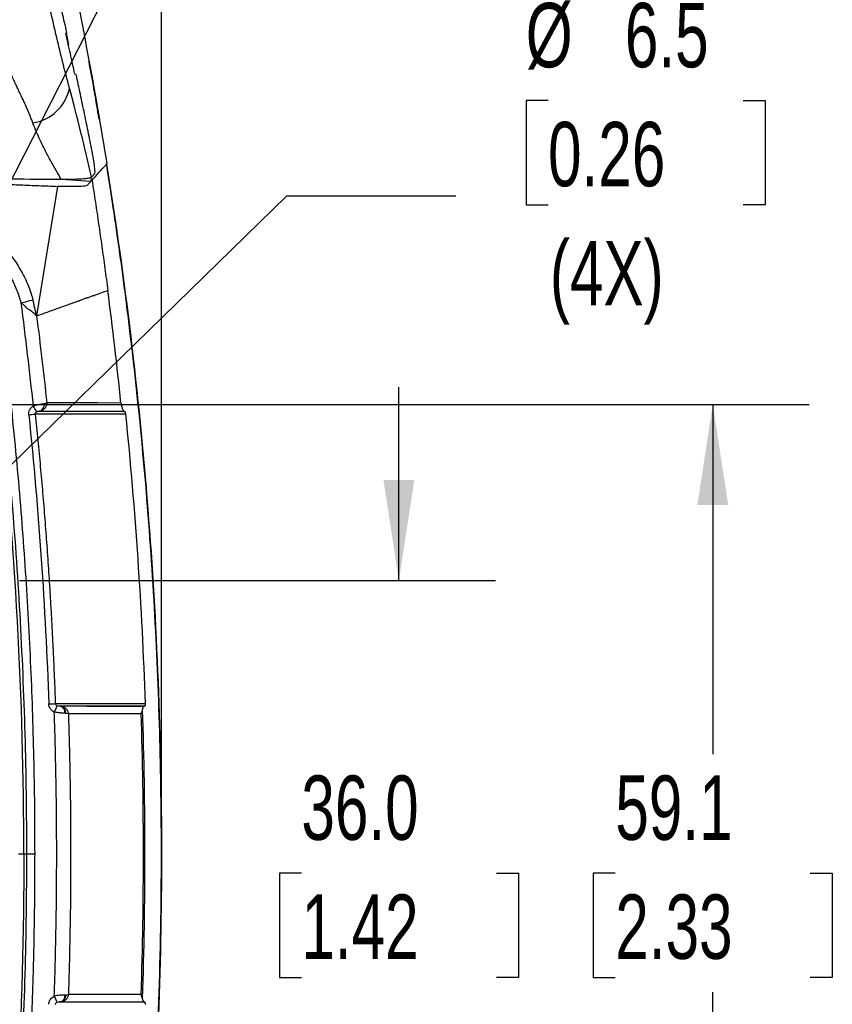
# Model space of a CAD drawing. Header units: millimetres. Extents: x 13 to 546, y 13 to 419.
# Tile 13 of 21: x 351 to 405, y 205 to 270. Entities that reach past the tile are written whole.
import ezdxf

# ---------------------------------------------------------------- set-up
doc = ezdxf.new("R2010")
doc.units = ezdxf.units.MM
doc.header["$LTSCALE"] = 2
doc.layers.add('DIMENSIONS', color=140, linetype='Continuous', lineweight=25)
doc.styles.add('SLDTEXTSTYLE0', font='TXT', dxfattribs={"width": 0.7})
doc.dimstyles.new('SLDDIMSTYLE0', dxfattribs={"dimtxt": 4.316016, "dimasz": 6.604, "dimexe": 0, "dimexo": 0.0625, "dimgap": 1.079004, "dimtad": 0, "dimtih": 1, "dimtoh": 1, "dimrnd": 1e-09, "dimzin": 12, "dimdsep": 46, "dimtxsty": 'SLDTEXTSTYLE0', "dimsah": 1, "dimcen": 0.09, "dimadec": 0, "dimazin": 3, "dimtfac": 1, "dimtofl": 0, "dimtmove": 0, "dimatfit": 3, "dimfxl": 0, "dimfrac": 2, "dimtolj": 1, "dimtzin": 12, "dimarcsym": 0})
doc.dimstyles.new('SLDDIMSTYLE2', dxfattribs={"dimtxt": 4.316016, "dimasz": 6.604, "dimexe": 0, "dimexo": 0.0625, "dimgap": 1.079004, "dimtad": 0, "dimtih": 1, "dimtoh": 1, "dimrnd": 1e-09, "dimzin": 4, "dimdsep": 46, "dimtxsty": 'SLDTEXTSTYLE0', "dimsah": 1, "dimcen": 0.09, "dimadec": 0, "dimazin": 1, "dimtfac": 1, "dimtmove": 0, "dimatfit": 0, "dimfxl": 0, "dimfrac": 2, "dimtolj": 1, "dimtzin": 12, "dimarcsym": 0})
doc.dimstyles.new('SLDDIMSTYLE3', dxfattribs={"dimtxt": 4.316016, "dimasz": 6.604, "dimexe": 0, "dimexo": 0.0625, "dimgap": 1.079004, "dimtad": 0, "dimtih": 1, "dimtoh": 1, "dimrnd": 1e-09, "dimzin": 12, "dimdsep": 46, "dimtxsty": 'SLDTEXTSTYLE0', "dimsah": 1, "dimcen": 0, "dimadec": 0, "dimazin": 3, "dimtfac": 1, "dimtofl": 0, "dimtmove": 0, "dimatfit": 3, "dimfxl": 0, "dimfrac": 2, "dimtolj": 1, "dimtzin": 12, "dimarcsym": 0})
doc.dimstyles.new('SLDDIMSTYLE4', dxfattribs={"dimtxt": 0.18, "dimasz": 6.604, "dimexe": 0, "dimexo": 0.0625, "dimgap": 0, "dimtad": 0, "dimtih": 1, "dimtoh": 1, "dimdec": 0, "dimrnd": 1e-09, "dimzin": 0, "dimdsep": 46, "dimtxsty": 'Standard', "dimsah": 1, "dimcen": 0.09, "dimadec": 0, "dimazin": 0, "dimtfac": 6.604, "dimtdec": 0, "dimtofl": 0, "dimtmove": 0, "dimatfit": 3, "dimfxl": 0, "dimfrac": 2, "dimtolj": 1, "dimtzin": 0, "dimarcsym": 0})

# ---------------------------------------------------------------- blocks, each defined once
blk = doc.blocks.new('_D_2')
at = {"layer": 'DIMENSIONS'}
for p, q in [((306.819, 251.226), (306.819, 310.571)), ((342.819, 251.226), (342.819, 310.571)), ((306.819, 304.221), (294.119, 304.221)), ((319.22, 304.221), (317.77, 304.221)), ((317.77, 304.221), (317.77, 297.361)), ((332.045, 304.221), (333.494, 304.221)), ((333.494, 304.221), (333.494, 297.361)), ((342.819, 304.221), (355.519, 304.221)), ((317.77, 297.361), (319.22, 297.361)), ((333.494, 297.361), (332.045, 297.361))]:
    blk.add_line(p, q, dxfattribs=at)
for points in [[(306.819, 304.221), (300.215, 305.237), (300.215, 303.205)], [(342.819, 304.221), (349.423, 303.205), (349.423, 305.237)]]:
    blk.add_solid(points, dxfattribs=at)
at = {"layer": 'DIMENSIONS', "char_height": 4.2333, "attachment_point": 1, "style": 'SLDTEXTSTYLE0'}
for s, insert in [('36.0', (319.22, 310.644)), ('1.42', (319.22, 302.818))]:
    blk.add_mtext(s, dxfattribs=dict(at, insert=insert))
blk = doc.blocks.new('_D_3')
at = {"layer": 'DIMENSIONS'}
for p, q in [((348.419, 244.56), (403.118, 244.56)), ((396.768, 244.56), (396.768, 221.57)), ((390.356, 213.744), (388.906, 213.744)), ((388.906, 213.744), (388.906, 206.885)), ((403.181, 213.744), (404.63, 213.744)), ((404.63, 213.744), (404.63, 206.885)), ((388.906, 206.885), (390.356, 206.885)), ((404.63, 206.885), (403.181, 206.885)), ((396.768, 185.434), (396.768, 205.918)), ((348.419, 185.434), (403.118, 185.434))]:
    blk.add_line(p, q, dxfattribs=at)
for points in [[(396.768, 244.56), (395.752, 237.956), (397.784, 237.956)], [(396.768, 185.434), (397.784, 192.038), (395.752, 192.038)]]:
    blk.add_solid(points, dxfattribs=at)
at = {"layer": 'DIMENSIONS', "char_height": 4.2333, "attachment_point": 1, "style": 'SLDTEXTSTYLE0'}
for s, insert in [('59.1', (390.356, 220.167)), ('2.33', (390.356, 212.342))]:
    blk.add_mtext(s, dxfattribs=dict(at, insert=insert))
blk = doc.blocks.new('_D_6')
at = {"layer": 'DIMENSIONS'}
for p, q in [((289.133, 217.538), (289.133, 328.616)), ((360.504, 217.538), (360.504, 328.616)), ((289.133, 322.266), (313.371, 322.266)), ((319.22, 322.266), (317.77, 322.266)), ((317.77, 322.266), (317.77, 315.406)), ((332.045, 322.266), (333.495, 322.266)), ((333.495, 322.266), (333.495, 315.406)), ((360.504, 322.266), (337.894, 322.266)), ((317.77, 315.406), (319.22, 315.406)), ((333.495, 315.406), (332.045, 315.406))]:
    blk.add_line(p, q, dxfattribs=at)
for points in [[(289.133, 322.266), (295.737, 321.25), (295.737, 323.282)], [(360.504, 322.266), (353.9, 323.282), (353.9, 321.25)]]:
    blk.add_solid(points, dxfattribs=at)
at = {"layer": 'DIMENSIONS', "char_height": 4.2333, "attachment_point": 1, "style": 'SLDTEXTSTYLE0'}
for s, insert in [('71.4', (319.22, 328.689)), ('2.81', (319.22, 320.863))]:
    blk.add_mtext(s, dxfattribs=dict(at, insert=insert))
blk = doc.blocks.new('_D_7')
at = {"layer": 'DIMENSIONS'}
for p, q in [((385.93, 264.547), (384.481, 264.547)), ((384.481, 264.547), (384.481, 257.688)), ((398.756, 264.547), (400.205, 264.547)), ((400.205, 264.547), (400.205, 257.688)), ((345.146, 235.266), (368.744, 258.279)), ((368.744, 258.279), (379.856, 258.279)), ((384.481, 257.688), (385.93, 257.688)), ((400.205, 257.688), (398.756, 257.688))]:
    blk.add_line(p, q, dxfattribs=at)
blk.add_solid([(345.146, 235.266), (350.583, 239.15), (349.164, 240.604)], dxfattribs=at)
at = {"layer": 'DIMENSIONS', "char_height": 4.2333, "attachment_point": 1, "style": 'SLDTEXTSTYLE0'}
for s, insert in [('%%c', (384.467, 270.97)), ('6.5', (390.984, 270.97)), ('0.26', (385.93, 263.145)), ('(4X)', (386.052, 255.319))]:
    blk.add_mtext(s, dxfattribs=dict(at, insert=insert))
blk = doc.blocks.new('_D_8')
at = {"layer": 'DIMENSIONS'}
for p, q in [((376.116, 232.997), (376.116, 245.697)), ((351.149, 232.997), (382.466, 232.997)), ((369.703, 213.744), (368.254, 213.744)), ((368.254, 213.744), (368.254, 206.885)), ((382.529, 213.744), (383.978, 213.744)), ((383.978, 213.744), (383.978, 206.885)), ((368.254, 206.885), (369.703, 206.885)), ((383.978, 206.885), (382.529, 206.885)), ((351.149, 196.997), (382.466, 196.997)), ((376.116, 196.997), (376.116, 184.297))]:
    blk.add_line(p, q, dxfattribs=at)
for points in [[(376.116, 232.997), (377.132, 239.601), (375.1, 239.601)], [(376.116, 196.997), (375.1, 190.393), (377.132, 190.393)]]:
    blk.add_solid(points, dxfattribs=at)
at = {"layer": 'DIMENSIONS', "char_height": 4.2333, "attachment_point": 1, "style": 'SLDTEXTSTYLE0'}
for s, insert in [('36.0', (369.703, 220.167)), ('1.42', (369.703, 212.342))]:
    blk.add_mtext(s, dxfattribs=dict(at, insert=insert))

msp = doc.modelspace()

# ---------------------------------------------------------------- linework, layer by layer
for p, q in [((354.204, 268.979), (354.271, 269.033)), ((354.22, 268.991), (354.377, 268.203)), ((354.888, 266.256), (354.801, 266.293)), ((356.834, 260.304), (356.902, 260.378)), ((356.912, 260.29), (356.897, 260.377)), ((355.899, 259.514), (356.109, 259.759)), ((355.843, 259.224), (353.619, 259.379)), ((355.929, 259.317), (355.844, 259.224)), ((353.648, 258.908), (352.286, 250.393)), ((355.813, 244.121), (357.368, 244.119)), ((357.834, 244.66), (356.279, 244.662)), ((357.368, 244.119), (358.054, 244.118)), ((358.134, 243.925), (357.201, 243.926)), ((355.372, 224.72), (353.843, 224.72)), ((357.147, 224.72), (355.372, 224.72)), ((355.586, 224.72), (357.133, 224.72)), ((356.944, 224.891), (358.492, 224.891)), ((357.133, 224.72), (358.68, 224.719)), ((358.695, 224.719), (357.147, 224.72)), ((358.492, 224.891), (359.423, 224.89)), ((358.68, 224.719), (359.372, 224.719)), ((359.368, 224.719), (358.695, 224.719)), ((359.372, 224.719), (359.368, 224.719)), ((357.674, 224.239), (359.143, 224.238)), ((351.619, 214.997), (351.447, 214.997)), ((353.843, 205.274), (353.818, 205.274)), ((353.843, 205.274), (355.372, 205.274)), ((353.948, 205.274), (355.356, 205.274)), ((357.674, 205.755), (354.373, 205.755)), ((355.356, 205.274), (357.133, 205.274)), ((355.372, 205.274), (357.147, 205.274)), ((357.133, 205.274), (358.68, 205.275)), ((357.147, 205.274), (358.695, 205.275)), ((359.143, 205.756), (357.674, 205.755)), ((358.68, 205.275), (359.372, 205.275)), ((358.695, 205.275), (359.368, 205.275)), ((359.372, 205.275), (359.368, 205.275))]:
    msp.add_line(p, q)
for centre, radius, start, end in [((351.607, 265.951), 2.902, 278.51936, 348.40507), ((72.298, 214.997), 287.073, 5.93081, 7.41813), ((319.295, 379.697), 132.365, 283.96987, 284.32353), ((339.035, 235.663), 15.712, 32.43238, 34.06548), ((352.355, 244.532), 0.429, 286.78423, 11.16002), ((335.444, 402.05), 159.007, 275.89263, 276.04637), ((336.764, 689.515), 464.925, 272.01202, 272.0646), ((341.314, 230.417), 13.576, 333.37389, 335.28103), ((353.741, 224.319), 0.408, 353.08887, 79.0889), ((353.78, 224.311), 0.413, 354.38946, 81.29582), ((341.314, 199.577), 13.576, 24.71897, 26.62611), ((353.741, 205.675), 0.408, 280.91163, 6.91102), ((353.78, 205.683), 0.413, 278.70418, 5.61054)]:
    msp.add_arc(centre, radius, start, end)
for points in [[(354.19, 274.878), (355.22, 270.068), (356.123, 265.235), (356.902, 260.378)], [(355.929, 259.317), (356.231, 259.645), (356.533, 259.974), (356.834, 260.304)], [(351.249, 251.247), (351.544, 248.989), (351.811, 246.728), (352.051, 244.464)], [(352.286, 250.393), (352.528, 248.485), (352.751, 246.575), (352.954, 244.663)], [(352.479, 244.121), (353.59, 244.122), (354.701, 244.122), (355.813, 244.121)], [(352.954, 244.663), (352.915, 244.644), (352.856, 244.621), (352.776, 244.615)], [(356.279, 244.662), (355.17, 244.663), (354.062, 244.664), (352.954, 244.663)], [(351.769, 243.883), (352.423, 237.565), (352.863, 231.224), (353.087, 224.876)], [(352.193, 243.928), (352.185, 243.99), (352.227, 244.054), (352.296, 244.089)], [(355.646, 243.928), (354.495, 243.93), (353.344, 243.929), (352.193, 243.928)], [(357.201, 243.926), (356.683, 243.927), (356.164, 243.928), (355.646, 243.928)], [(358.133, 243.925), (358.773, 237.605), (359.204, 231.253), (359.424, 224.89)], [(353.513, 224.891), (354.657, 224.892), (355.801, 224.892), (356.944, 224.891)], [(353.646, 224.74), (353.571, 224.768), (353.516, 224.828), (353.513, 224.891)], [(353.818, 224.72), (353.758, 224.72), (353.692, 224.723), (353.646, 224.74)], [(353.843, 224.72), (353.835, 224.72), (353.827, 224.72), (353.818, 224.72)], [(354.191, 224.271), (354.177, 224.271), (354.162, 224.27), (354.146, 224.27)], [(354.191, 224.271), (354.272, 224.272), (354.332, 224.255), (354.373, 224.239)], [(354.373, 224.239), (355.473, 224.24), (356.574, 224.24), (357.674, 224.239)], [(359.235, 224.474), (359.443, 218.159), (359.443, 211.835), (359.235, 205.52)], [(353.513, 205.103), (353.516, 205.167), (353.571, 205.226), (353.646, 205.254)], [(353.646, 205.254), (353.692, 205.271), (353.758, 205.274), (353.818, 205.274)], [(354.191, 205.723), (354.177, 205.724), (354.162, 205.724), (354.146, 205.724)]]:
    msp.add_open_spline(points, degree=3)
for points, knots in [([(354.271, 269.033), (354.173, 269.465), (353.975, 270.328), (353.671, 271.622), (353.362, 272.914), (353.151, 273.773), (353.045, 274.203)], [0, 0, 0, 0, 0.250132, 0.500172, 0.750126, 1, 1, 1, 1]), ([(354.449, 265.368), (354.139, 266.496), (353.844, 267.703), (353.41, 269.537), (353.27, 270.135), (352.995, 271.297), (352.87, 271.818), (352.68, 272.573)], [0, 0, 0, 0, 0.5, 0.5, 0.75, 0.75, 1, 1, 1, 1]), ([(352.037, 263.081), (352.004, 263.173), (351.937, 263.357), (351.827, 263.633), (351.708, 263.915), (351.581, 264.201), (351.447, 264.493), (351.308, 264.792), (351.162, 265.099), (351.013, 265.413), (350.86, 265.734), (350.705, 266.064), (350.547, 266.402), (350.302, 266.94), (349.948, 267.73), (349.599, 268.588), (349.343, 269.317), (349.175, 269.869), (349.017, 270.478), (348.933, 270.907), (348.89, 271.13)], [0, 0, 0, 0, 0.03729, 0.07527, 0.113931, 0.153259, 0.193238, 0.233851, 0.275071, 0.316869, 0.359218, 0.402091, 0.445466, 0.489324, 0.606445, 0.739214, 0.79685, 0.859468, 0.927135, 1, 1, 1, 1]), ([(354.801, 266.293), (354.703, 266.741), (354.507, 267.637), (354.305, 268.532), (354.204, 268.979)], [0, 0, 0, 0, 0.500071, 1, 1, 1, 1]), ([(356.389, 263.333), (356.198, 264.527), (355.997, 265.793), (355.745, 267.049), (355.731, 267.12)], [0, 0, 0, 0, 0.9437617, 1, 1, 1, 1]), ([(355.961, 261.069), (355.875, 261.503), (355.703, 262.368), (355.437, 263.666), (355.166, 264.962), (354.98, 265.824), (354.888, 266.256)], [0, 0, 0, 0, 0.250079, 0.500101, 0.750073, 1, 1, 1, 1]), ([(355.899, 259.514), (355.782, 260.019), (355.604, 260.778), (355.423, 261.533), (355.302, 262.034), (355.241, 262.283), (354.932, 263.542), (354.665, 264.582), (354.449, 265.368)], [0, 0, 0, 0, 0.25, 0.375, 0.375, 0.5, 0.5, 1, 1, 1, 1]), ([(353.9, 259.377), (353.79, 259.566), (353.565, 259.957), (353.222, 260.57), (352.907, 261.155), (352.632, 261.7), (352.387, 262.21), (352.21, 262.622), (352.094, 262.921), (352.055, 263.03), (352.037, 263.081)], [0, 0, 0, 0, 0.160095, 0.330672, 0.511312, 0.64092, 0.769875, 0.917433, 0.961168, 1, 1, 1, 1]), ([(356.109, 259.759), (356.121, 259.773), (356.127, 259.817), (356.125, 259.963), (356.117, 260.064), (356.09, 260.305), (356.07, 260.446), (356.021, 260.747), (355.992, 260.908), (355.961, 261.069)], [0, 0, 0, 0, 0.25, 0.25, 0.5, 0.5, 0.75, 0.75, 1, 1, 1, 1]), ([(356.885, 169.619), (356.977, 170.2), (357.146, 171.266), (357.366, 172.723), (357.537, 173.894), (357.674, 174.85), (357.907, 176.519), (358.352, 179.886), (359.124, 186.552), (359.88, 195.321), (360.384, 205.303), (360.54, 214.427), (360.42, 223.065), (360.075, 231.212), (359.437, 240.213), (358.73, 247.01), (358.154, 251.591), (357.959, 253.073), (357.781, 254.384), (357.6, 255.669), (357.392, 257.093), (357.15, 258.703), (356.969, 259.837), (356.884, 260.375)], [0, 0, 0, 0, 0.0193756, 0.0355376, 0.0484938, 0.0583338, 0.0673246, 0.1039824, 0.1701125, 0.2881975, 0.3936317, 0.4990661, 0.5885267, 0.6779872, 0.7674477, 0.8855327, 0.9028528, 0.9194535, 0.9347098, 0.9464115, 0.9621954, 0.9820707, 1, 1, 1, 1]), ([(356.889, 260.376), (358.099, 252.813), (359, 245.25), (360.199, 230.123), (360.498, 222.56), (360.498, 207.434), (360.199, 199.871), (359, 184.744), (358.099, 177.181), (356.889, 169.618)], [0, 0, 0, 0, 0.25, 0.25, 0.5, 0.5, 0.75, 0.75, 1, 1, 1, 1]), ([(356.902, 260.378), (356.904, 260.378), (356.907, 260.379), (356.898, 260.377), (356.897, 260.377)], [0, 0, 0, 0, 0.838814, 1, 1, 1, 1]), ([(340.327, 259.479), (340.662, 259.463), (341.341, 259.431), (342.366, 259.384), (343.41, 259.337), (344.472, 259.289), (345.554, 259.242), (346.655, 259.194), (347.774, 259.147), (348.913, 259.099), (350.07, 259.051), (351.246, 259.003), (352.441, 258.955), (353.243, 258.924), (353.648, 258.908)], [0, 0, 0, 0, 0.074624, 0.150817, 0.228584, 0.307929, 0.388858, 0.471373, 0.555479, 0.64118, 0.728479, 0.817381, 0.907886, 1, 1, 1, 1]), ([(340.63, 259.495), (341.191, 259.488), (341.748, 259.481), (342.864, 259.468), (343.421, 259.462), (345.091, 259.444), (346.2, 259.433), (348.412, 259.413), (349.514, 259.404), (351.711, 259.389), (352.806, 259.383), (353.9, 259.377)], [0, 0, 0, 0, 0.125, 0.125, 0.25, 0.25, 0.5, 0.5, 0.75, 0.75, 1, 1, 1, 1]), ([(353.9, 259.377), (354.161, 259.375), (354.404, 259.377), (354.743, 259.385), (354.853, 259.389), (355.058, 259.398), (355.154, 259.403), (355.421, 259.42), (355.576, 259.435), (355.803, 259.47), (355.879, 259.491), (355.899, 259.514)], [0, 0, 0, 0, 0.25, 0.25, 0.375, 0.375, 0.5, 0.5, 0.75, 0.75, 1, 1, 1, 1]), ([(355.844, 259.224), (355.806, 259.183), (355.768, 259.141), (355.71, 259.08), (355.691, 259.059), (355.653, 259.018), (355.641, 258.996), (355.614, 258.977)], [0, 0, 0, 0, 0.5, 0.5, 0.75, 0.75, 1, 1, 1, 1]), ([(355.857, 259.511), (355.86, 259.472), (355.868, 259.339), (355.86, 259.255), (355.847, 259.231), (355.844, 259.224)], [0, 0, 0, 0, 0.224693, 0.777027, 1, 1, 1, 1]), ([(355.929, 259.317), (356.004, 258.833), (356.153, 257.867), (356.368, 256.415), (356.576, 254.964), (356.777, 253.513), (356.904, 252.545), (356.968, 252.061)], [0, 0, 0, 0, 0.200285, 0.400431, 0.600434, 0.800291, 1, 1, 1, 1]), ([(355.614, 258.977), (355.614, 258.976), (355.598, 258.964), (355.528, 258.929), (355.167, 258.894), (354.496, 258.883), (353.939, 258.896), (353.648, 258.908), (353.648, 258.908), (353.648, 258.908), (353.648, 258.908)], [0.5620401, 0.5620401, 0.5620401, 0.5620401, 0.5625, 0.625, 0.75, 0.875, 1, 1, 1, 1.0000022, 1.0000022, 1.0000022, 1.0000022]), ([(324.857, 257.741), (327.408, 257.735), (329.944, 257.505), (333.724, 256.821), (334.982, 256.535), (336.85, 256.018), (337.469, 255.83), (338.393, 255.528), (338.701, 255.424), (339.16, 255.262), (339.311, 255.207), (339.631, 255.094), (339.802, 255.034), (340.09, 254.966), (340.193, 254.947), (340.395, 254.922), (340.491, 254.915), (340.769, 254.904), (340.941, 254.906), (341.44, 254.906), (341.776, 254.905), (342.278, 254.905), (342.445, 254.905), (342.78, 254.905), (342.946, 254.905), (343.286, 254.905), (343.451, 254.907), (343.77, 254.903), (343.922, 254.897), (344.379, 254.86), (344.687, 254.81), (345.287, 254.664), (345.578, 254.569), (346.142, 254.334), (346.417, 254.193), (346.944, 253.869), (347.193, 253.688), (347.658, 253.292), (347.876, 253.075), (348.277, 252.605), (348.46, 252.355), (348.781, 251.834), (348.921, 251.562), (349.159, 250.992), (349.256, 250.697), (349.365, 250.254), (349.395, 250.106), (349.426, 249.919), (349.432, 249.881), (349.442, 249.806), (349.447, 249.77), (349.457, 249.691), (349.462, 249.649), (349.473, 249.568), (349.518, 249.2), (349.563, 248.832), (349.682, 247.851), (349.759, 247.196), (350.131, 243.923), (350.391, 241.298), (350.838, 236.048), (351.024, 233.421), (351.47, 225.534), (351.619, 220.269), (351.619, 214.997)], [0, 0, 0, 0, 0.125, 0.125, 0.1875, 0.1875, 0.21875, 0.21875, 0.234375, 0.234375, 0.242188, 0.242188, 0.25, 0.25, 0.253906, 0.253906, 0.257813, 0.257813, 0.265625, 0.265625, 0.28125, 0.28125, 0.289063, 0.289063, 0.296875, 0.296875, 0.304688, 0.304688, 0.3125, 0.3125, 0.328125, 0.328125, 0.34375, 0.34375, 0.359375, 0.359375, 0.375, 0.375, 0.390625, 0.390625, 0.40625, 0.40625, 0.421875, 0.421875, 0.4375, 0.4375, 0.445313, 0.445313, 0.447266, 0.447266, 0.449219, 0.449219, 0.451172, 0.451172, 0.453125, 0.46875, 0.46875, 0.5, 0.5, 0.625, 0.625, 0.75, 0.75, 1, 1, 1, 1]), ([(324.865, 258.272), (325.081, 258.271), (325.511, 258.268), (326.156, 258.252), (326.801, 258.227), (327.445, 258.192), (328.088, 258.148), (328.73, 258.094), (329.371, 258.031), (330.012, 257.958), (330.651, 257.876), (331.29, 257.785), (331.928, 257.684), (332.997, 257.498), (334.485, 257.194), (336.066, 256.795), (337.32, 256.432), (338.258, 256.138), (338.958, 255.899), (339.423, 255.735), (339.661, 255.648), (339.894, 255.568), (340.125, 255.501), (340.361, 255.459), (340.608, 255.44), (340.863, 255.436), (341.197, 255.437), (341.616, 255.436), (342.192, 255.436), (342.694, 255.436), (343.138, 255.436), (343.398, 255.437), (343.733, 255.436), (344.126, 255.421), (344.626, 255.359), (345.283, 255.227), (346.082, 254.966), (346.978, 254.506), (347.793, 253.915), (348.507, 253.203), (349.1, 252.389), (349.563, 251.492), (349.823, 250.696), (349.938, 250.144), (349.983, 249.817), (350.025, 249.489), (350.078, 249.059), (350.157, 248.404), (350.255, 247.585), (350.452, 245.88), (350.714, 243.451), (351.018, 240.297), (351.287, 237.141), (351.519, 233.983), (351.716, 230.824), (351.877, 227.662), (352.003, 224.499), (352.091, 221.333), (352.147, 218.166), (352.154, 216.054), (352.157, 214.997)], [0, 0, 0, 0, 0.010214, 0.020418, 0.030614, 0.040805, 0.050992, 0.061177, 0.071364, 0.081554, 0.091749, 0.101952, 0.112164, 0.122389, 0.153379, 0.184196, 0.19969, 0.215264, 0.230846, 0.234748, 0.238651, 0.242873, 0.246425, 0.250055, 0.254212, 0.258162, 0.26213, 0.270066, 0.278003, 0.289472, 0.293875, 0.299056, 0.301811, 0.309739, 0.317685, 0.325679, 0.341503, 0.357395, 0.373249, 0.389071, 0.405004, 0.420835, 0.436723, 0.444563, 0.447533, 0.452388, 0.460246, 0.46804, 0.483689, 0.499347, 0.549459, 0.599544, 0.649607, 0.699656, 0.749697, 0.799735, 0.849779, 0.899833, 0.949905, 1, 1, 1, 1]), ([(339.723, 258.072), (339.797, 258.049), (339.945, 258.001), (340.172, 257.939), (340.405, 257.884), (340.707, 257.826), (341.101, 257.773), (341.628, 257.739), (342.188, 257.74), (342.718, 257.739), (343.142, 257.74), (343.588, 257.736), (344.102, 257.714), (344.73, 257.647), (345.423, 257.528), (346.253, 257.321), (347.226, 256.973), (348.111, 256.524), (349.168, 255.834), (350.036, 255.059), (350.833, 254.067), (351.236, 253.421), (351.541, 252.827), (351.742, 252.368), (351.919, 251.885), (352.005, 251.578), (352.041, 251.447)], [0, 0, 0, 0, 0.0152507, 0.030733, 0.0464614, 0.062454, 0.0913392, 0.124815, 0.1667709, 0.201721, 0.2295983, 0.2504089, 0.2896982, 0.3311981, 0.3749039, 0.4284118, 0.4997507, 0.5783588, 0.6235962, 0.748672, 0.8054685, 0.8743552, 0.8984389, 0.9372039, 0.9730295, 1, 1, 1, 1]), ([(351.447, 214.997), (351.448, 225.217), (350.885, 235.444), (349.623, 246.884), (349.474, 248.154), (349.306, 249.503), (349.297, 249.582), (349.277, 249.741), (349.265, 249.827), (349.225, 250.077), (349.191, 250.243), (349.066, 250.732), (348.956, 251.048), (348.747, 251.511), (348.67, 251.663), (348.504, 251.958), (348.415, 252.1), (348.13, 252.515), (347.917, 252.775), (347.442, 253.259), (347.182, 253.478), (346.635, 253.866), (346.346, 254.036), (345.731, 254.327), (345.413, 254.443), (344.766, 254.618), (344.435, 254.678), (343.926, 254.723), (343.754, 254.729), (343.422, 254.732), (343.259, 254.73), (342.941, 254.73), (342.779, 254.73), (342.456, 254.73), (341.973, 254.73), (341.49, 254.73), (341.006, 254.73), (340.845, 254.728), (340.539, 254.735), (340.392, 254.744), (340.11, 254.78), (339.974, 254.809), (339.689, 254.888), (339.544, 254.937), (339.244, 255.044), (339.089, 255.1), (338.78, 255.209), (338.625, 255.262), (337.852, 255.524), (337.231, 255.718), (335.362, 256.257), (334.108, 256.555), (330.325, 257.277), (327.775, 257.532), (323.907, 257.571), (322.605, 257.525), (320.022, 257.312), (318.738, 257.146), (316.185, 256.698), (314.915, 256.415), (313.036, 255.905), (312.414, 255.721), (311.484, 255.422), (311.175, 255.319), (310.789, 255.185), (310.715, 255.159), (310.555, 255.102), (310.478, 255.073), (310.249, 254.989), (310.103, 254.935), (309.818, 254.846), (309.68, 254.811), (309.396, 254.762), (309.25, 254.747), (309.025, 254.734), (308.95, 254.731), (308.797, 254.729), (308.715, 254.73), (308.471, 254.73), (307.983, 254.73), (307.495, 254.73), (306.844, 254.73), (306.523, 254.733), (306.109, 254.732), (306.026, 254.731), (305.858, 254.727), (305.77, 254.724), (305.511, 254.707), (305.339, 254.688), (304.825, 254.609), (304.482, 254.523), (303.827, 254.295), (303.512, 254.151), (302.907, 253.806), (302.618, 253.606), (302.088, 253.159), (301.844, 252.913), (301.401, 252.374), (301.203, 252.085), (300.866, 251.48), (300.726, 251.163), (300.558, 250.665), (300.51, 250.498), (300.429, 250.161), (300.397, 249.99), (300.347, 249.656), (300.327, 249.492), (300.289, 249.17), (300.27, 249.012), (300.212, 248.531), (300.096, 247.567), (299.985, 246.604), (299.626, 243.389), (299.375, 240.813), (298.944, 235.659), (298.765, 233.08), (298.334, 225.339), (298.191, 220.171), (298.19, 214.997)], [0, 0, 0, 0, 0.25, 0.25, 0.28125, 0.28125, 0.283203, 0.283203, 0.285156, 0.285156, 0.289063, 0.289063, 0.296875, 0.296875, 0.300781, 0.300781, 0.304688, 0.304688, 0.3125, 0.3125, 0.320313, 0.320313, 0.328125, 0.328125, 0.335938, 0.335938, 0.34375, 0.34375, 0.347656, 0.347656, 0.351563, 0.351563, 0.355469, 0.355469, 0.359375, 0.367188, 0.367188, 0.371094, 0.371094, 0.375, 0.375, 0.378906, 0.378906, 0.382813, 0.382813, 0.386719, 0.386719, 0.390625, 0.390625, 0.40625, 0.40625, 0.4375, 0.4375, 0.5, 0.5, 0.53125, 0.53125, 0.5625, 0.5625, 0.59375, 0.59375, 0.609375, 0.609375, 0.617188, 0.617188, 0.619141, 0.619141, 0.621094, 0.621094, 0.625, 0.625, 0.628906, 0.628906, 0.632813, 0.632813, 0.634766, 0.634766, 0.636719, 0.636719, 0.640625, 0.648438, 0.648438, 0.65625, 0.65625, 0.658203, 0.658203, 0.660156, 0.660156, 0.664063, 0.664063, 0.671875, 0.671875, 0.679688, 0.679688, 0.6875, 0.6875, 0.695313, 0.695313, 0.703125, 0.703125, 0.710938, 0.710938, 0.714844, 0.714844, 0.71875, 0.71875, 0.722656, 0.722656, 0.726563, 0.726563, 0.734375, 0.75, 0.75, 0.8125, 0.8125, 0.875, 0.875, 1, 1, 1, 1]), ([(339.487, 257.323), (339.77, 257.231), (340.055, 257.156), (340.633, 257.041), (340.925, 257.001), (341.514, 256.952), (341.811, 256.943), (342.407, 256.936), (342.704, 256.932), (343.3, 256.927), (343.597, 256.922), (344.189, 256.882), (344.484, 256.849), (345.069, 256.755), (345.361, 256.695), (345.94, 256.545), (346.23, 256.454), (347.079, 256.138), (347.614, 255.872), (348.615, 255.22), (349.087, 254.831), (349.919, 253.952), (350.282, 253.459), (350.724, 252.665), (350.855, 252.391), (351.081, 251.829), (351.176, 251.542), (351.249, 251.247)], [0, 0, 0, 0, 0.0625, 0.0625, 0.125, 0.125, 0.1875, 0.1875, 0.25, 0.25, 0.3125, 0.3125, 0.375, 0.375, 0.4375, 0.4375, 0.5, 0.5, 0.625, 0.625, 0.75, 0.75, 0.875, 0.875, 0.9375, 0.9375, 1, 1, 1, 1]), ([(355.476, 251.552), (355.495, 251.555), (355.535, 251.562), (355.597, 251.578), (355.663, 251.597), (355.748, 251.627), (355.883, 251.674), (356.046, 251.732), (356.294, 251.821), (356.595, 251.928), (356.844, 252.017), (356.968, 252.061)], [0, 0, 0, 0, 0.037578, 0.079037, 0.124375, 0.170202, 0.249212, 0.394984, 0.499164, 0.749414, 1, 1, 1, 1]), ([(352.286, 250.393), (352.283, 250.393), (352.278, 250.391), (352.268, 250.397), (352.258, 250.407), (352.238, 250.429), (352.19, 250.484), (352.071, 250.604), (351.918, 250.721), (351.771, 250.819), (351.704, 250.854), (351.653, 250.891), (351.624, 250.918), (351.603, 250.942), (351.583, 250.968), (351.516, 251.033), (351.406, 251.13), (351.3, 251.209), (351.249, 251.247)], [0, 0, 0, 0, 0.014547, 0.030647, 0.043729, 0.061923, 0.124411, 0.248198, 0.495304, 0.557465, 0.619664, 0.65221, 0.682504, 0.697854, 0.714216, 0.745985, 0.879481, 1, 1, 1, 1]), ([(352.286, 250.393), (352.285, 250.394), (352.284, 250.396), (352.284, 250.4), (352.282, 250.405), (352.281, 250.41), (352.28, 250.414), (352.28, 250.416), (352.28, 250.417), (352.28, 250.417), (352.28, 250.417), (352.28, 250.417), (352.28, 250.417), (352.28, 250.417), (352.28, 250.417), (352.28, 250.417), (352.28, 250.417), (352.28, 250.417), (352.28, 250.417), (352.28, 250.417), (352.28, 250.417), (352.279, 250.417), (352.279, 250.417), (352.279, 250.417), (352.279, 250.417), (352.279, 250.417), (352.279, 250.417), (352.279, 250.417), (352.279, 250.417), (352.279, 250.417), (352.279, 250.417), (352.279, 250.417), (352.279, 250.417), (352.279, 250.417), (352.279, 250.417), (352.279, 250.417), (352.279, 250.417), (352.279, 250.417), (352.279, 250.418), (352.279, 250.418), (352.279, 250.418), (352.279, 250.418), (352.279, 250.418), (352.279, 250.418), (352.279, 250.418), (352.279, 250.419), (352.278, 250.423), (352.275, 250.437), (352.267, 250.474), (352.25, 250.552), (352.223, 250.663), (352.195, 250.775), (352.175, 250.851), (352.163, 250.895), (352.157, 250.918), (352.152, 250.933), (352.15, 250.937), (352.148, 250.944), (352.145, 250.952), (352.142, 250.963), (352.137, 250.974), (352.136, 250.985), (352.135, 250.995), (352.134, 251.005), (352.134, 251.017), (352.134, 251.028), (352.134, 251.041), (352.134, 251.056), (352.135, 251.081), (352.121, 251.108), (352.114, 251.143), (352.107, 251.175), (352.1, 251.208), (352.092, 251.242), (352.083, 251.279), (352.074, 251.318), (352.064, 251.359), (352.053, 251.402), (352.045, 251.431), (352.041, 251.447)], [0, 0, 0, 0, 0.003746, 0.006454, 0.011408, 0.019299, 0.021272, 0.023246, 0.023276, 0.023307, 0.023338, 0.023369, 0.023399, 0.02343, 0.023461, 0.023492, 0.023523, 0.023554, 0.023584, 0.023615, 0.023646, 0.023677, 0.023708, 0.023739, 0.023769, 0.0238, 0.023831, 0.023862, 0.023893, 0.023924, 0.023954, 0.023985, 0.024016, 0.024047, 0.024078, 0.024109, 0.024139, 0.02417, 0.024201, 0.024232, 0.024259, 0.024294, 0.024355, 0.024479, 0.024725, 0.025218, 0.027191, 0.035084, 0.066654, 0.129792, 0.256063, 0.382313, 0.445458, 0.470391, 0.508579, 0.510455, 0.514424, 0.520565, 0.529006, 0.540019, 0.552533, 0.561536, 0.570888, 0.581002, 0.592123, 0.604347, 0.617818, 0.632718, 0.649424, 0.689125, 0.717508, 0.746167, 0.77661, 0.808907, 0.8431, 0.879242, 0.917392, 0.957619, 1, 1, 1, 1]), ([(352.286, 250.393), (352.552, 250.488), (353.083, 250.677), (353.748, 250.914), (354.28, 251.103), (354.612, 251.222), (354.878, 251.317), (355.057, 251.38), (355.19, 251.428), (355.294, 251.465), (355.381, 251.499), (355.446, 251.536), (355.476, 251.552)], [0, 0, 0, 0, 0.249872, 0.499651, 0.624564, 0.749524, 0.812029, 0.874554, 0.917867, 0.937107, 0.971557, 1, 1, 1, 1]), ([(351.769, 243.883), (351.767, 243.906), (351.764, 243.951), (351.769, 244.018), (351.78, 244.084), (351.8, 244.15), (351.84, 244.243), (351.915, 244.359), (352.005, 244.428), (352.051, 244.464)], [0, 0, 0, 0, 0.100299, 0.19915, 0.297844, 0.397677, 0.499902, 0.747, 1, 1, 1, 1]), ([(352.051, 244.464), (352.075, 244.473), (352.124, 244.492), (352.201, 244.516), (352.281, 244.538), (352.363, 244.557), (352.474, 244.579), (352.622, 244.6), (352.721, 244.61), (352.776, 244.615)], [0, 0, 0, 0, 0.091808, 0.1877, 0.287813, 0.392174, 0.500701, 0.722354, 1, 1, 1, 1]), ([(352.296, 244.089), (352.32, 244.101), (352.35, 244.109), (352.413, 244.118), (352.447, 244.12), (352.479, 244.121)], [0, 0, 0, 0, 0.5, 0.5, 1, 1, 1, 1]), ([(352.954, 244.663), (352.953, 244.645), (352.952, 244.605), (352.941, 244.542), (352.919, 244.466), (352.879, 244.383), (352.813, 244.29), (352.718, 244.206), (352.6, 244.143), (352.518, 244.128), (352.479, 244.121)], [0, 0, 0, 0, 0.070892, 0.154083, 0.250249, 0.373944, 0.500582, 0.680893, 0.848714, 1, 1, 1, 1]), ([(357.834, 244.66), (357.836, 244.647), (357.839, 244.622), (357.844, 244.584), (357.85, 244.548), (357.856, 244.513), (357.864, 244.478), (357.872, 244.445), (357.881, 244.411), (357.898, 244.355), (357.924, 244.286), (357.962, 244.207), (358.007, 244.143), (358.038, 244.126), (358.054, 244.118)], [0, 0, 0, 0, 0.018372, 0.037738, 0.059146, 0.083383, 0.110993, 0.142346, 0.177693, 0.217211, 0.34761, 0.50277, 0.741554, 1, 1, 1, 1]), ([(358.054, 244.118), (358.058, 244.116), (358.066, 244.113), (358.077, 244.1), (358.09, 244.08), (358.103, 244.053), (358.114, 244.021), (358.122, 243.989), (358.128, 243.96), (358.131, 243.936), (358.133, 243.925)], [0, 0, 0, 0, 0.174752, 0.340377, 0.497354, 0.686062, 0.83135, 0.89727, 0.951834, 1, 1, 1, 1]), ([(352.193, 243.928), (352.252, 243.352), (352.369, 242.201), (352.531, 240.472), (352.683, 238.743), (352.825, 237.013), (352.956, 235.283), (353.076, 233.552), (353.185, 231.82), (353.284, 230.088), (353.371, 228.356), (353.449, 226.624), (353.492, 225.469), (353.513, 224.891)], [0, 0, 0, 0, 0.090974, 0.181936, 0.272884, 0.363819, 0.454741, 0.54565, 0.636547, 0.72743, 0.8183, 0.909156, 1, 1, 1, 1]), ([(353.45, 224.333), (353.425, 224.347), (353.374, 224.374), (353.305, 224.426), (353.244, 224.486), (353.174, 224.576), (353.106, 224.705), (353.093, 224.819), (353.087, 224.876)], [0, 0, 0, 0, 0.127319, 0.251851, 0.375677, 0.500917, 0.75108, 1, 1, 1, 1]), ([(353.843, 224.72), (353.864, 224.719), (353.91, 224.717), (353.981, 224.702), (354.055, 224.676), (354.129, 224.635), (354.192, 224.586), (354.259, 224.517), (354.316, 224.432), (354.357, 224.33), (354.368, 224.267), (354.373, 224.239)], [0, 0, 0, 0, 0.084227, 0.176734, 0.277341, 0.385455, 0.500005, 0.581034, 0.749464, 0.890666, 1, 1, 1, 1]), ([(359.368, 224.719), (359.36, 224.718), (359.344, 224.716), (359.321, 224.701), (359.301, 224.676), (359.282, 224.644), (359.267, 224.608), (359.254, 224.567), (359.243, 224.525), (359.237, 224.49), (359.235, 224.474)], [0, 0, 0, 0, 0.1688365, 0.3304639, 0.4851512, 0.6179149, 0.7394433, 0.8381929, 0.9248975, 1, 1, 1, 1]), ([(359.424, 224.89), (359.424, 224.884), (359.425, 224.871), (359.425, 224.853), (359.424, 224.836), (359.422, 224.82), (359.419, 224.795), (359.412, 224.768), (359.402, 224.741), (359.388, 224.722), (359.378, 224.72), (359.372, 224.719)], [0, 0, 0, 0, 0.025552, 0.052428, 0.083671, 0.121279, 0.166413, 0.310985, 0.50075, 0.743625, 1, 1, 1, 1]), ([(353.45, 205.661), (353.468, 206.227), (353.504, 207.359), (353.544, 209.056), (353.576, 210.754), (353.596, 212.451), (353.606, 214.148), (353.606, 215.846), (353.596, 217.543), (353.576, 219.241), (353.544, 220.938), (353.504, 222.636), (353.468, 223.767), (353.45, 224.333)], [0, 0, 0, 0, 0.090934, 0.181853, 0.272761, 0.36366, 0.454554, 0.545446, 0.63634, 0.727239, 0.818147, 0.909066, 1, 1, 1, 1]), ([(354.146, 224.27), (354.125, 224.27), (354.083, 224.269), (354.016, 224.27), (353.95, 224.271), (353.887, 224.273), (353.804, 224.278), (353.698, 224.288), (353.572, 224.305), (353.49, 224.324), (353.45, 224.333)], [0, 0, 0, 0, 0.115206, 0.223185, 0.323523, 0.415967, 0.500399, 0.67769, 0.844187, 1, 1, 1, 1]), ([(354.373, 224.239), (354.389, 223.726), (354.421, 222.699), (354.459, 221.159), (354.488, 219.619), (354.509, 218.078), (354.522, 216.538), (354.528, 214.484), (354.513, 211.916), (354.464, 208.835), (354.403, 206.782), (354.373, 205.755)], [0, 0, 0, 0, 0.083333, 0.166667, 0.25, 0.333334, 0.416667, 0.500001, 0.666667, 0.833334, 1, 1, 1, 1]), ([(359.235, 224.474), (359.231, 224.455), (359.223, 224.41), (359.195, 224.331), (359.161, 224.271), (359.143, 224.238)], [0, 0, 0, 0, 0.256943, 0.590274, 1, 1, 1, 1]), ([(359.143, 224.238), (359.242, 221.174), (359.291, 218.1), (359.292, 215.017), (359.292, 211.934), (359.242, 208.838), (359.143, 205.756)], [0.10743821, 0.10743821, 0.10743821, 0.10743821, 0.11648234, 0.11648234, 0.11648234, 0.12552733, 0.12552733, 0.12552733, 0.12552733]), ([(351.447, 214.997), (351.448, 204.632), (350.868, 194.266), (349.721, 183.997), (349.649, 183.355), (349.575, 182.714), (349.499, 182.073), (349.461, 181.752), (349.422, 181.434), (349.383, 181.111), (349.363, 180.949), (349.343, 180.785), (349.323, 180.625), (349.303, 180.464), (349.286, 180.308), (349.263, 180.156), (349.241, 180.003), (349.213, 179.854), (349.178, 179.705), (349.143, 179.556), (349.102, 179.406), (349.054, 179.254), (348.957, 178.951), (348.833, 178.65), (348.68, 178.356), (348.375, 177.769), (347.956, 177.216), (347.45, 176.756), (346.943, 176.296), (346.352, 175.928), (345.736, 175.68), (345.427, 175.556), (345.113, 175.461), (344.8, 175.394), (344.643, 175.36), (344.487, 175.333), (344.332, 175.313), (344.176, 175.292), (344.023, 175.279), (343.869, 175.271), (343.56, 175.257), (343.243, 175.264), (342.92, 175.264), (342.596, 175.264), (342.273, 175.264), (341.949, 175.264), (341.788, 175.264), (341.626, 175.264), (341.464, 175.264), (341.302, 175.264), (341.14, 175.264), (340.979, 175.265), (340.656, 175.265), (340.337, 175.26), (340.028, 175.194), (339.873, 175.161), (339.721, 175.115), (339.57, 175.065), (339.419, 175.014), (339.27, 174.959), (339.12, 174.906), (338.821, 174.799), (338.52, 174.695), (338.217, 174.595), (337.612, 174.394), (336.999, 174.206), (336.381, 174.032), (335.145, 173.683), (333.884, 173.389), (332.607, 173.153), (330.054, 172.681), (327.436, 172.437), (324.818, 172.434), (323.509, 172.433), (322.2, 172.492), (320.899, 172.612), (319.598, 172.732), (318.306, 172.913), (317.03, 173.15), (315.753, 173.388), (314.493, 173.683), (313.257, 174.032), (312.638, 174.206), (312.026, 174.394), (311.421, 174.595), (311.118, 174.695), (310.816, 174.797), (310.517, 174.907), (310.217, 175.016), (309.922, 175.132), (309.612, 175.194), (309.456, 175.225), (309.298, 175.243), (309.139, 175.254), (308.98, 175.264), (308.82, 175.264), (308.659, 175.264), (308.335, 175.264), (308.012, 175.264), (307.688, 175.264), (307.365, 175.264), (307.043, 175.265), (306.718, 175.264), (306.555, 175.264), (306.391, 175.262), (306.231, 175.262), (306.151, 175.263), (306.072, 175.263), (305.995, 175.264), (305.918, 175.266), (305.844, 175.268), (305.767, 175.271), (305.158, 175.301), (304.519, 175.431), (303.902, 175.68), (303.285, 175.929), (302.694, 176.295), (302.188, 176.756), (301.682, 177.217), (301.262, 177.769), (300.957, 178.356), (300.805, 178.65), (300.681, 178.951), (300.584, 179.254), (300.536, 179.406), (300.494, 179.557), (300.459, 179.709), (300.424, 179.86), (300.397, 180.008), (300.374, 180.161), (300.327, 180.467), (300.294, 180.791), (300.255, 181.111), (300.216, 181.432), (300.177, 181.752), (300.139, 182.073), (300.063, 182.714), (299.989, 183.355), (299.917, 183.997), (298.769, 194.266), (298.191, 204.632), (298.19, 214.997)], [0.3599189, 0.3599189, 0.3599189, 0.3599189, 0.4849189, 0.4849189, 0.4849189, 0.4927314, 0.4927314, 0.4927314, 0.4966376, 0.4966376, 0.4966376, 0.4985907, 0.4985907, 0.4985907, 0.5005439, 0.5005439, 0.5005439, 0.502497, 0.502497, 0.502497, 0.5044501, 0.5044501, 0.5044501, 0.5083564, 0.5083564, 0.5083564, 0.5161689, 0.5161689, 0.5161689, 0.5239814, 0.5239814, 0.5239814, 0.5278876, 0.5278876, 0.5278876, 0.5298407, 0.5298407, 0.5298407, 0.5317939, 0.5317939, 0.5317939, 0.5357001, 0.5357001, 0.5357001, 0.5396064, 0.5396064, 0.5396064, 0.5415595, 0.5415595, 0.5415595, 0.5435126, 0.5435126, 0.5435126, 0.5474189, 0.5474189, 0.5474189, 0.549372, 0.549372, 0.549372, 0.5513251, 0.5513251, 0.5513251, 0.5552314, 0.5552314, 0.5552314, 0.5630439, 0.5630439, 0.5630439, 0.5786689, 0.5786689, 0.5786689, 0.6099189, 0.6099189, 0.6099189, 0.6255439, 0.6255439, 0.6255439, 0.6411689, 0.6411689, 0.6411689, 0.6567939, 0.6567939, 0.6567939, 0.6646064, 0.6646064, 0.6646064, 0.6685126, 0.6685126, 0.6685126, 0.6724189, 0.6724189, 0.6724189, 0.674372, 0.674372, 0.674372, 0.6763251, 0.6763251, 0.6763251, 0.6802314, 0.6802314, 0.6802314, 0.6841376, 0.6841376, 0.6841376, 0.6860907, 0.6860907, 0.6860907, 0.6870673, 0.6870673, 0.6870673, 0.6880439, 0.6880439, 0.6880439, 0.6958564, 0.6958564, 0.6958564, 0.7036689, 0.7036689, 0.7036689, 0.7114814, 0.7114814, 0.7114814, 0.7153876, 0.7153876, 0.7153876, 0.7173407, 0.7173407, 0.7173407, 0.7192939, 0.7192939, 0.7192939, 0.7232001, 0.7232001, 0.7232001, 0.7271064, 0.7271064, 0.7271064, 0.7349189, 0.7349189, 0.7349189, 0.8599189, 0.8599189, 0.8599189, 0.8599189]), ([(351.619, 214.997), (351.619, 209.725), (351.47, 204.46), (351.024, 196.574), (350.838, 193.947), (350.391, 188.696), (350.131, 186.072), (349.759, 182.798), (349.682, 182.143), (349.563, 181.162), (349.518, 180.794), (349.473, 180.427), (349.462, 180.345), (349.457, 180.303), (349.447, 180.224), (349.442, 180.188), (349.432, 180.113), (349.426, 180.075), (349.395, 179.889), (349.365, 179.741), (349.256, 179.297), (349.159, 179.002), (348.921, 178.433), (348.781, 178.161), (348.46, 177.639), (348.277, 177.389), (347.876, 176.919), (347.658, 176.702), (347.193, 176.306), (346.944, 176.125), (346.417, 175.801), (346.142, 175.66), (345.578, 175.426), (345.287, 175.33), (344.687, 175.185), (344.379, 175.134), (343.922, 175.097), (343.77, 175.091), (343.451, 175.087), (343.286, 175.089), (342.946, 175.089), (342.78, 175.089), (342.445, 175.089), (342.278, 175.089), (341.776, 175.089), (341.44, 175.089), (340.941, 175.089), (340.769, 175.091), (340.491, 175.079), (340.395, 175.072), (340.193, 175.048), (340.09, 175.029), (339.802, 174.96), (339.631, 174.901), (339.311, 174.788), (339.16, 174.732), (338.701, 174.57), (338.393, 174.466), (337.469, 174.164), (336.85, 173.977), (334.982, 173.459), (333.724, 173.173), (329.944, 172.489), (327.408, 172.259), (324.857, 172.253)], [0, 0, 0, 0, 0.25, 0.25, 0.375, 0.375, 0.5, 0.5, 0.53125, 0.53125, 0.546875, 0.548828, 0.548828, 0.550781, 0.550781, 0.552734, 0.552734, 0.554688, 0.554688, 0.5625, 0.5625, 0.578125, 0.578125, 0.59375, 0.59375, 0.609375, 0.609375, 0.625, 0.625, 0.640625, 0.640625, 0.65625, 0.65625, 0.671875, 0.671875, 0.6875, 0.6875, 0.695313, 0.695313, 0.703125, 0.703125, 0.710938, 0.710938, 0.71875, 0.71875, 0.734375, 0.734375, 0.742188, 0.742188, 0.746094, 0.746094, 0.75, 0.75, 0.757813, 0.757813, 0.765625, 0.765625, 0.78125, 0.78125, 0.8125, 0.8125, 0.875, 0.875, 1, 1, 1, 1]), ([(352.157, 214.997), (352.156, 214.416), (352.154, 213.254), (352.137, 211.512), (352.11, 209.77), (352.073, 208.029), (352.024, 206.288), (351.964, 204.549), (351.894, 202.809), (351.813, 201.071), (351.721, 199.333), (351.618, 197.595), (351.504, 195.859), (351.38, 194.122), (351.245, 192.387), (351.099, 190.652), (350.942, 188.918), (350.774, 187.184), (350.596, 185.451), (350.386, 183.532), (350.193, 181.877), (350.054, 180.723), (349.987, 180.185), (349.856, 179.325), (349.382, 177.939), (348.398, 176.624), (347.412, 175.779), (346.58, 175.264), (345.68, 174.878), (344.901, 174.679), (344.283, 174.589), (343.917, 174.564), (343.614, 174.559), (343.311, 174.556), (342.911, 174.558), (342.307, 174.558), (341.663, 174.558), (341.107, 174.557), (340.746, 174.557), (340.514, 174.549), (340.287, 174.523), (340.083, 174.484), (339.851, 174.417), (339.608, 174.33), (339.274, 174.206), (338.701, 174.006), (337.888, 173.737), (336.589, 173.342), (334.95, 172.907), (333.245, 172.539), (331.812, 172.284), (330.66, 172.11), (329.505, 171.969), (328.348, 171.858), (327.189, 171.78), (326.028, 171.731), (325.253, 171.725), (324.865, 171.722)], [0, 0, 0, 0, 0.027557, 0.055105, 0.082645, 0.110178, 0.137706, 0.165229, 0.192748, 0.220265, 0.247781, 0.275296, 0.302812, 0.33033, 0.357851, 0.385375, 0.412905, 0.440441, 0.467983, 0.495534, 0.53199, 0.547041, 0.550668, 0.557671, 0.588333, 0.618947, 0.634303, 0.649777, 0.665144, 0.680573, 0.687781, 0.694713, 0.697965, 0.70217, 0.709061, 0.716959, 0.730832, 0.739614, 0.743306, 0.747945, 0.750615, 0.754152, 0.75781, 0.762034, 0.76641, 0.774681, 0.790836, 0.807005, 0.83909, 0.871244, 0.889708, 0.908126, 0.926512, 0.944879, 0.96324, 0.981609, 1, 1, 1, 1]), ([(351.447, 214.997), (351.446, 214.997), (351.438, 214.997), (351.402, 214.997), (351.375, 214.997), (351.306, 214.997), (351.265, 214.997), (351.179, 214.997), (351.134, 214.997), (351.093, 214.997)], [0, 0, 0, 0, 0.25, 0.25, 0.5, 0.5, 0.75, 0.75, 1, 1, 1, 1]), ([(352.157, 214.997), (352.095, 214.997), (352.028, 214.997), (351.898, 214.997), (351.835, 214.997), (351.73, 214.997), (351.688, 214.997), (351.634, 214.997), (351.621, 214.997), (351.619, 214.997)], [0, 0, 0, 0, 0.25, 0.25, 0.5, 0.5, 0.75, 0.75, 1, 1, 1, 1]), ([(353.087, 205.118), (353.088, 205.141), (353.091, 205.187), (353.106, 205.253), (353.127, 205.318), (353.156, 205.381), (353.209, 205.468), (353.301, 205.575), (353.4, 205.632), (353.45, 205.661)], [0, 0, 0, 0, 0.100012, 0.198743, 0.29749, 0.397552, 0.500175, 0.747149, 1, 1, 1, 1]), ([(354.146, 205.724), (354.053, 205.726), (353.939, 205.725), (353.698, 205.708), (353.568, 205.691), (353.45, 205.661)], [0, 0, 0, 0, 0.5, 0.5, 1, 1, 1, 1]), ([(354.373, 205.755), (354.37, 205.737), (354.364, 205.699), (354.346, 205.637), (354.31, 205.553), (354.259, 205.477), (354.179, 205.395), (354.085, 205.329), (353.961, 205.282), (353.88, 205.277), (353.843, 205.274)], [0, 0, 0, 0, 0.0695488, 0.1529427, 0.2509097, 0.4194754, 0.5005353, 0.687669, 0.8550998, 1, 1, 1, 1]), ([(354.191, 205.723), (354.209, 205.724), (354.247, 205.725), (354.29, 205.731), (354.335, 205.742), (354.357, 205.75), (354.373, 205.755)], [0, 0, 0, 0, 0.233697, 0.500074, 0.660738, 1, 1, 1, 1]), ([(359.234, 205.52), (359.231, 205.539), (359.224, 205.577), (359.204, 205.635), (359.178, 205.695), (359.155, 205.736), (359.143, 205.756)], [0, 0, 0, 0, 0.250507, 0.500843, 0.750508, 1, 1, 1, 1]), ([(359.235, 205.52), (359.237, 205.506), (359.242, 205.476), (359.251, 205.439), (359.261, 205.404), (359.272, 205.374), (359.284, 205.347), (359.304, 205.314), (359.331, 205.282), (359.356, 205.278), (359.368, 205.275)], [0, 0, 0, 0, 0.0674885, 0.1405586, 0.2194629, 0.3044017, 0.3955357, 0.4929949, 0.7396333, 1, 1, 1, 1]), ([(359.372, 205.275), (359.376, 205.275), (359.383, 205.274), (359.393, 205.265), (359.402, 205.251), (359.41, 205.234), (359.416, 205.214), (359.42, 205.192), (359.423, 205.167), (359.425, 205.138), (359.424, 205.115), (359.424, 205.104)], [0, 0, 0, 0, 0.1757014, 0.3421462, 0.4997953, 0.6342647, 0.7456648, 0.8348848, 0.9036794, 0.9559042, 1, 1, 1, 1])]:
    msp.add_open_spline(points, degree=3, knots=knots)
at = {"layer": 'DIMENSIONS'}
msp.add_line((360.504, 214.998), (360.504, 232.159), dxfattribs=at)

# ---------------------------------------------------------------- dimensions: what is measured, and where the dimension line sits
for base, p1, p2, angle, dimstyle, picture, middle in [((360.504, 322.266), (289.133, 214.998), (360.504, 214.998), 359.99996, 'SLDDIMSTYLE0', '_D_6', (325.632, 322.266)), ((376.116, 196.997), (348.609, 232.997), (348.609, 196.997), 90, 'SLDDIMSTYLE2', '_D_8', (376.116, 213.744)), ((396.768, 185.434), (345.879, 244.56), (345.879, 185.434), 90, 'SLDDIMSTYLE0', '_D_3', (396.768, 213.744))]:
    dim = msp.add_linear_dim(base=base, p1=p1, p2=p2, angle=angle, dimstyle=dimstyle, dxfattribs=at)
    dim.commit()
    dim.dimension.update_dxf_attribs({"geometry": picture, "text_midpoint": middle, "dimtype": 160})
dim = msp.add_linear_dim(base=(342.819, 304.221), p1=(306.819, 248.686), p2=(342.819, 248.686), dimstyle='SLDDIMSTYLE2', dxfattribs=at)
dim.commit()
dim.dimension.update_dxf_attribs({"geometry": '_D_2', "text_midpoint": (325.632, 304.221), "dimtype": 160})
dim = msp.add_diameter_dim_2p(p1=(340.492, 230.728), p2=(345.146, 235.266), text='<>\\P(4X)', dimstyle='SLDDIMSTYLE3', dxfattribs=at)
dim.commit()
dim.dimension.update_dxf_attribs({"geometry": '_D_7', "text_midpoint": (392.343, 260.51), "dimtype": 163})

# ---------------------------------------------------------------- leaders
msp.add_leader([(344.806, 247.952), (367.409, 292.165), (380.109, 292.165)], dimstyle='SLDDIMSTYLE4', dxfattribs=at)

doc.saveas('drawing.dxf')
